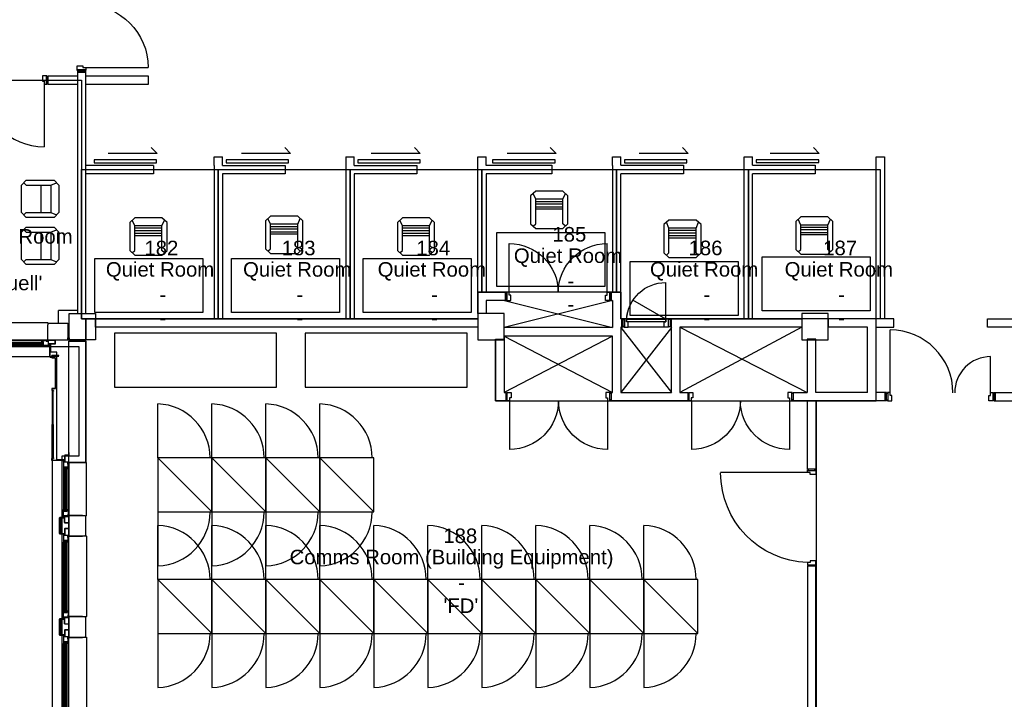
# Model space of a CAD drawing. Header units: millimetres. Extents: x 11314 to 117107, y -3618 to 64487.
# Tile 17 of 36: x 74219 to 88803, y 9927 to 19993. Entities that reach past the tile are written whole.
import ezdxf

# ---------------------------------------------------------------- set-up
doc = ezdxf.new("R2010")
doc.units = ezdxf.units.MM
doc.header["$MEASUREMENT"] = 0
doc.layers.get('0').update_dxf_attribs({"linetype": 'CONTINUOUS'})
for name, color, linetype in [('A-CLNG-OPEN', 9, 'CONTINUOUS'), ('A-GLAZ', 8, 'CONTINUOUS'), ('A-WALL', 7, 'CONTINUOUS'), ('I-DOOR', 9, 'CONTINUOUS'), ('I-EQPM', 8, 'CONTINUOUS'), ('I-FURN-CONF', 9, 'CONTINUOUS'), ('I-WALL', 8, 'CONTINUOUS'), ('PDF_Text', 7, 'CONTINUOUS'), ('S-COLS', 7, 'CONTINUOUS'), ('triGrossAreaLayer', 7, 'CONTINUOUS'), ('triLabelLayer', 7, 'CONTINUOUS'), ('triMeasuredGrossAreaLayer', 7, 'CONTINUOUS'), ('triSpaceLayer', 7, 'CONTINUOUS')]:
    doc.layers.add(name, color=color, linetype=linetype)
doc.styles.add('FDC_ZONE', font='romans.shx', dxfattribs={"height": 500})
doc.styles.add('PDF Helvetica', font='Helvetica.ttf')

# ---------------------------------------------------------------- blocks, each defined once
blk = doc.blocks.new('DD930-125')
for p, q in [((-57.5, -54.5), (-987.5, -54.5)), ((-57.5, -1914.5), (-987.5, -1914.5))]:
    blk.add_line(p, q)
for points in [[(-50, -21.5), (-50, 20.5), (50, 20.5), (50, -21.5)], [(-50, -21.5), (-50, 20.5), (50, 20.5), (50, -21.5)], [(-50, -21.5), (-50, 20.5), (50, 20.5), (50, -21.5)], [(-50, -21.5), (-50, 20.5), (50, 20.5), (50, -21.5)], [(-50, -1947.5), (-50, -1989.5), (50, -1989.5), (50, -1947.5)], [(-50, -1947.5), (-50, -1989.5), (50, -1989.5), (50, -1947.5)], [(-50, -1947.5), (-50, -1989.5), (50, -1989.5), (50, -1947.5)], [(-50, -1947.5), (-50, -1989.5), (50, -1989.5), (50, -1947.5)]]:
    blk.add_lwpolyline(points, close=True)
for points in [[(53.5, -12.5), (62.5, -12.5), (62.5, -79.5), (-17.5, -79.5), (-17.5, -54.5), (-62.5, -54.5), (-62.5, -12.5), (-53.5, -12.5), (-53.5, -21.5), (53.5, -21.5), (53.5, -12.5)], [(53.5, -12.5), (62.5, -12.5), (62.5, -79.5), (-17.5, -79.5), (-17.5, -54.5), (-62.5, -54.5), (-62.5, -12.5), (-53.5, -12.5), (-53.5, -21.5), (53.5, -21.5), (53.5, -12.5)], [(53.5, -1956.5), (62.5, -1956.5), (62.5, -1889.5), (-17.5, -1889.5), (-17.5, -1914.5), (-62.5, -1914.5), (-62.5, -1956.5), (-53.5, -1956.5), (-53.5, -1947.5), (53.5, -1947.5), (53.5, -1956.5)], [(53.5, -1956.5), (62.5, -1956.5), (62.5, -1889.5), (-17.5, -1889.5), (-17.5, -1914.5), (-62.5, -1914.5), (-62.5, -1956.5), (-53.5, -1956.5), (-53.5, -1947.5), (53.5, -1947.5), (53.5, -1956.5)]]:
    blk.add_lwpolyline(points)
for centre, start, end in [((-57.5, -54.5), 180, 270), ((-57.5, -1914.5), 90, 180)]:
    blk.add_arc(centre, 930, start, end)
blk = doc.blocks.new('D580')
for q in [(72, 662), (559, 401)]:
    blk.add_line((72, 120), q)
for points in [[(0, 113), (39, 113), (39, 13), (0, 13)], [(0, 113), (39, 113), (39, 13), (0, 13)], [(652, 120), (72, 120), (72, 80), (652, 80)], [(652, 120), (72, 120), (72, 80), (652, 80)], [(652, 120), (72, 120), (72, 80), (652, 80)], [(652, 120), (72, 120), (72, 80), (652, 80)], [(652, 120), (652, 120), (652, 80), (652, 80)], [(652, 120), (652, 120), (652, 80), (652, 80)], [(652, 120), (652, 120), (652, 80), (652, 80)], [(652, 120), (652, 120), (652, 80), (652, 80)], [(725, 113), (685, 113), (685, 13), (725, 13)], [(725, 113), (685, 113), (685, 13), (725, 13)]]:
    blk.add_lwpolyline(points, close=True)
for points in [[(30, 9), (30, 0), (97, 0), (97, 80), (72, 80), (72, 125), (30, 125), (30, 116), (39, 116), (39, 9), (30, 9)], [(30, 9), (30, 0), (97, 0), (97, 80), (72, 80), (72, 125), (30, 125), (30, 116), (39, 116), (39, 9), (30, 9)], [(97, 0), (627, 0)], [(97, 0), (627, 0)], [(97, 0), (627, 0)], [(97, 0), (627, 0)], [(694, 9), (694, 0), (627, 0), (627, 80), (652, 80), (652, 125), (694, 125), (694, 116), (685, 116), (685, 9), (694, 9)], [(694, 9), (694, 0), (627, 0), (627, 80), (652, 80), (652, 125), (694, 125), (694, 116), (685, 116), (685, 9), (694, 9)]]:
    blk.add_lwpolyline(points)
for centre, radius, start, end in [((73, 82), 581, 3.7719, 90.0746), ((84, 86), 569, 3.4331, 33.572)]:
    blk.add_arc(centre, radius, start, end)
blk = doc.blocks.new('DD1560-125')
for p, q in [((43.75, 120), (43.75, 845.5)), ((1494.75, 120), (1494.75, 845.5))]:
    blk.add_line(p, q)
for points in [[(-10.75, 112.5), (9, 112.5), (9, 12.5), (-10.75, 12.5)], [(-10.75, 112.5), (9, 112.5), (9, 12.5), (-10.75, 12.5)], [(1549.25, 112.5), (1529.5, 112.5), (1529.5, 12.5), (1549.25, 12.5)], [(1549.25, 112.5), (1529.5, 112.5), (1529.5, 12.5), (1549.25, 12.5)]]:
    blk.add_lwpolyline(points, close=True)
for points in [[(0, 9), (0, 0), (67, 0), (67, 80), (42, 80), (42, 125), (0, 125), (0, 116), (9, 116), (9, 9), (0, 9)], [(0, 9), (0, 0), (67, 0), (67, 80), (42, 80), (42, 125), (0, 125), (0, 116), (9, 116), (9, 9), (0, 9)], [(1538.5, 9), (1538.5, 0), (1471.5, 0), (1471.5, 80), (1496.5, 80), (1496.5, 125), (1538.5, 125), (1538.5, 116), (1529.5, 116), (1529.5, 9), (1538.5, 9)], [(1538.5, 9), (1538.5, 0), (1471.5, 0), (1471.5, 80), (1496.5, 80), (1496.5, 125), (1538.5, 125), (1538.5, 116), (1529.5, 116), (1529.5, 9), (1538.5, 9)]]:
    blk.add_lwpolyline(points)
for centre, start, end in [((43.75, 120), 360, 90), ((1494.75, 120), 90, 180)]:
    blk.add_arc(centre, 725.5, start, end)
blk = doc.blocks.new('DD1460-125')
blk.add_line((42, 120), (42, 1050))
for points in [[(1529, 125), (1529, 655)], [(0, 9), (0, 0), (67, 0), (67, 80), (42, 80), (42, 125), (0, 125), (0, 116), (9, 116), (9, 9), (0, 9)], [(0, 9), (0, 0), (67, 0), (67, 80), (42, 80), (42, 125), (0, 125), (0, 116), (9, 116), (9, 9), (0, 9)], [(1571, 9), (1571, 0), (1504, 0), (1504, 80), (1529, 80), (1529, 125), (1571, 125), (1571, 116), (1562, 116), (1562, 9), (1571, 9)], [(1571, 9), (1571, 0), (1504, 0), (1504, 80), (1529, 80), (1529, 125), (1571, 125), (1571, 116), (1562, 116), (1562, 9), (1571, 9)]]:
    blk.add_lwpolyline(points)
for points in [[(-30.5, 112.5), (9, 112.5), (9, 12.5), (-30.5, 12.5)], [(-30.5, 112.5), (9, 112.5), (9, 12.5), (-30.5, 12.5)], [(-30.5, 112.5), (9, 112.5), (9, 12.5), (-30.5, 12.5)], [(-30.5, 112.5), (9, 112.5), (9, 12.5), (-30.5, 12.5)], [(1601.5, 112.5), (1562, 112.5), (1562, 12.5), (1601.5, 12.5)], [(1601.5, 112.5), (1562, 112.5), (1562, 12.5), (1601.5, 12.5)], [(1601.5, 112.5), (1562, 112.5), (1562, 12.5), (1601.5, 12.5)], [(1601.5, 112.5), (1562, 112.5), (1562, 12.5), (1601.5, 12.5)]]:
    blk.add_lwpolyline(points, close=True)
for centre, radius, start, end in [((42, 120), 930, 0, 90), ((1529, 125), 530, 90, 180.54053)]:
    blk.add_arc(centre, radius, start, end)
blk = doc.blocks.new('I-1330-125')
blk.add_line((54, 58), (54, 1348))
for points in [[(0, 50), (22, 50), (22, -50), (0, -50)], [(0, 50), (22, 50), (22, -50), (0, -50)], [(1440, 50), (1418, 50), (1418, -50), (1440, -50)], [(1440, 50), (1418, 50), (1418, -50), (1440, -50)]]:
    blk.add_lwpolyline(points, close=True)
for points in [[(12, -54), (12, -62), (80, -62), (80, 18), (54, 18), (54, 62), (12, 62), (12, 54), (22, 54), (22, -54), (12, -54)], [(1428, -54), (1428, -62), (1360, -62), (1360, 18), (1386, 18), (1386, 62), (1428, 62), (1428, 54), (1418, 54), (1418, -54), (1428, -54)]]:
    blk.add_lwpolyline(points)
blk.add_arc((54, 15), 1332, 2.0352, 89.9796)
blk = doc.blocks.new('I-930-125')
blk.add_line((984, -58), (984, -988))
for points in [[(20, -50), (-1, -50), (-1, 50), (20, 50)], [(20, -50), (-1, -50), (-1, 50), (20, 50)], [(1039, -50), (1018, -50), (1018, 50), (1039, 50)], [(1039, -50), (1018, -50), (1018, 50), (1039, 50)]]:
    blk.add_lwpolyline(points, close=True)
for points in [[(12, 54), (12, 62), (78, 62), (78, -18), (54, -18), (54, -62), (12, -62), (12, -54), (20, -54), (20, 54), (12, 54)], [(1026, 54), (1026, 62), (960, 62), (960, -18), (984, -18), (984, -62), (1026, -62), (1026, -54), (1018, -54), (1018, 54), (1026, 54)]]:
    blk.add_lwpolyline(points)
blk.add_arc((984, -57), 931, 180.0526, 270.009)
blk = doc.blocks.new('RACK800')
blk.add_lwpolyline([(800, 0), (800, 800), (0, 800), (0, 0)], close=True)
blk.add_lwpolyline([(800, 0), (0, 800)])
blk = doc.blocks.new('AC-2400-800')
blk.add_lwpolyline([(2400, 0), (2400, 800), (0, 800), (0, 0)], close=True)
blk = doc.blocks.new('CHAIR10')
for p, q in [((-201, 267), (-276, 198)), ((-276, 198), (-276, -218)), ((-201, 147), (-239, 233)), ((201, 267), (-201, 267)), ((-201, -218), (-201, 147)), ((201, 147), (-201, 147)), ((276, 198), (201, 267)), ((201, 147), (239, 233)), ((201, -218), (201, 147)), ((276, -218), (276, 198)), ((201, 111), (-201, 111)), ((201, 74), (-201, 74)), ((-201, 37), (201, 37)), ((201, 0), (-201, 0)), ((-276, -218), (-201, -286)), ((-239, -252), (-201, -218)), ((-201, -286), (201, -286)), ((201, -286), (276, -218)), ((239, -252), (201, -218))]:
    blk.add_line(p, q)
blk = doc.blocks.new('WINDOW-JAMB')
for p, q in [((-107, -58), (-107, -63)), ((-107, -63), (-19, -63)), ((-19, -63), (-19, -58))]:
    blk.add_line(p, q)
at = {"ltscale": 0.05}
blk.add_lwpolyline([(-155, -2), (-115, -2, -0.414214), (-113, -3), (-113, -58, 0.414214), (-112, -60), (-15, -60)], format="xyb", dxfattribs=at)
blk.add_lwpolyline([(-111, -58), (-15, -58), (-15, 0), (-111, 0)], close=True)
at = {"flags": 128}
blk.add_lwpolyline([(-30, -70), (-30, -79), (88, -79), (88, -75), (61, -75), (61, -27), (80, -27), (80, -34), (86, -34), (86, -9), (20, -9), (20, -17), (-8, -17), (-8, -69), (-30, -69)], close=True, dxfattribs=at)
blk.add_lwpolyline([(-15, -14), (-15, -3, -0.414343), (-12, 0), (-11, 0, -0.414214), (-8, -3), (-8, -14, -0.414214), (-11, -17), (-12, -17, -0.414214)], format="xyb", close=True)
at = {"extrusion": (0, 0, -1)}
blk.add_ellipse((5, 0), major_axis=(2.6, 23.3), ratio=0.438242, start_param=3.847731, end_param=4.666449, dxfattribs=at)
blk = doc.blocks.new('GL-1250')
for p, q in [((-510, -259), (510, -259)), ((-510, -284), (510, -284)), ((-509, -310), (-509, -298)), ((-507, -325), (507, -325)), ((-507, -329), (507, -329)), ((509, -310), (509, -298))]:
    blk.add_line(p, q)
blk.add_lwpolyline([(595, -250), (595, -50), (601, 5), (597, 10), (-597, 10), (-601, 5), (-595, -50), (-595, -250), (595, -250)])
for points in [[(525, -316), (525, -293), (-525, -293), (-525, -316)], [(-525, -298), (-525, -310), (525, -310), (525, -298)]]:
    blk.add_lwpolyline(points, close=True)
blk.add_blockref('WINDOW-JAMB', (-595, -250))
at = {"extrusion": (0, 0, -1), "zscale": -1}
blk.add_blockref('WINDOW-JAMB', (-595, -250), dxfattribs=at)
blk = doc.blocks.new('GL-835')
for p, q in [((304, -259), (-304, -259)), ((304, -284), (-304, -284)), ((-303, -310), (-303, -298)), ((301, -325), (-301, -325)), ((301, -329), (-301, -329)), ((303, -310), (303, -298))]:
    blk.add_line(p, q)
blk.add_lwpolyline([(-389, -250), (-389, -50), (-395, 5), (-391, 10), (391, 10), (395, 5), (389, -50), (389, -250), (-389, -250)])
for points in [[(-315, -316), (-315, -293), (315, -293), (315, -316)], [(315, -298), (315, -310), (-315, -310), (-315, -298)]]:
    blk.add_lwpolyline(points, close=True)
blk.add_blockref('WINDOW-JAMB', (-389, -250))
at = {"extrusion": (0, 0, -1), "zscale": -1}
blk.add_blockref('WINDOW-JAMB', (-389, -250), dxfattribs=at)
blk = doc.blocks.new('Cisco WPC Adam H.1.0- huidige situatie$0$I-FUR-3$0$CHAIR10')
for p, q in [((-201, 267), (-276, 198)), ((-276, 198), (-276, -218)), ((-201, 147), (-239, 233)), ((201, 267), (-201, 267)), ((-201, -218), (-201, 147)), ((201, 147), (-201, 147)), ((276, 198), (201, 267)), ((201, 147), (239, 233)), ((201, -218), (201, 147)), ((276, -218), (276, 198)), ((201, 0), (-201, 0)), ((-276, -218), (-201, -286)), ((-239, -252), (-201, -218)), ((-201, -286), (201, -286)), ((201, -286), (276, -218)), ((239, -252), (201, -218))]:
    blk.add_line(p, q)

msp = doc.modelspace()

# ---------------------------------------------------------------- linework, layer by layer
at = {"layer": 'A-CLNG-OPEN'}
for p, q in [((82999, 15832), (81393, 15432)), ((81399, 15832), (82999, 15432)), ((83124, 15434), (83874, 14473)), ((83874, 15434), (83124, 14473)), ((83999, 15437), (85882, 14473)), ((85803, 15437), (83999, 14473)), ((82999, 15307), (81393, 14473)), ((81393, 15307), (82999, 14473))]:
    msp.add_line(p, q, dxfattribs=at)
at = {"layer": 'A-GLAZ'}
for p, q in [((74660, 14998), (68236, 14998)), ((74698, 13460), (74698, 8536))]:
    msp.add_line(p, q, dxfattribs=at)
at = {"layer": 'A-WALL'}
for p, q in [((74644, 15185), (74644, 15183)), ((74662, 15185), (74644, 15185)), ((74644, 15183), (74662, 15183)), ((74664, 15181), (74664, 15000)), ((74666, 15000), (74666, 15181)), ((74678, 15068), (74678, 15178)), ((74769, 15068), (74678, 15068)), ((74769, 13475), (74769, 15068)), ((74690, 14998), (74668, 14998)), ((74668, 14996), (74690, 14996)), ((74692, 15013), (74692, 15000)), ((74694, 15000), (74694, 15013)), ((74797, 15017), (74696, 15017)), ((74696, 15015), (74797, 15015)), ((74697, 14985), (74697, 15007)), ((74699, 15007), (74699, 14985)), ((74701, 15011), (74797, 15011)), ((74797, 15009), (74701, 15009)), ((74745, 14983), (74701, 14983)), ((74745, 14981), (74701, 14981)), ((74747, 14536), (74747, 14979)), ((74749, 14979), (74749, 14536)), ((74797, 15015), (74797, 15017)), ((74797, 15011), (74797, 15009)), ((74696, 14527), (74696, 14504)), ((74698, 14504), (74698, 14527)), ((74742, 14531), (74700, 14531)), ((74700, 14529), (74742, 14529)), ((74717, 14502), (74700, 14502)), ((74700, 14500), (74717, 14500)), ((74719, 14498), (74719, 14491)), ((74719, 14491), (74721, 14491)), ((74721, 14491), (74721, 14498)), ((74881, 13475), (74769, 13475)), ((74808, 12614), (74808, 12382)), ((74808, 12382), (74808, 12614)), ((74810, 12382), (74810, 12614)), ((74882, 12618), (74812, 12618)), ((74812, 12618), (74882, 12618)), ((74812, 12616), (74882, 12616)), ((74882, 12616), (74812, 12616)), ((74885, 12634), (74883, 12634)), ((74883, 12634), (74883, 12619)), ((74883, 12619), (74883, 12634)), ((74883, 12634), (74885, 12634)), ((74885, 12619), (74885, 12634)), ((74885, 12634), (74885, 12619)), ((74882, 12380), (74812, 12380)), ((74812, 12378), (74882, 12378)), ((74883, 12377), (74883, 12362)), ((74883, 12362), (74885, 12362)), ((74885, 12362), (74885, 12377)), ((74808, 11114), (74808, 10882)), ((74808, 10882), (74808, 11114)), ((74810, 10882), (74810, 11114)), ((74882, 11118), (74812, 11118)), ((74812, 11118), (74882, 11118)), ((74812, 11116), (74882, 11116)), ((74882, 11116), (74812, 11116)), ((74885, 11134), (74883, 11134)), ((74883, 11134), (74883, 11119)), ((74883, 11119), (74883, 11134)), ((74883, 11134), (74885, 11134)), ((74885, 11119), (74885, 11134)), ((74885, 11134), (74885, 11119)), ((74882, 10880), (74812, 10880)), ((74812, 10878), (74882, 10878)), ((74883, 10877), (74883, 10862)), ((74883, 10862), (74885, 10862)), ((74885, 10862), (74885, 10877))]:
    msp.add_line(p, q, dxfattribs=at)
at = {"layer": 'A-WALL', "flags": 128}
msp.add_lwpolyline([(74934, 15298), (74934, 15298), (74934, 15248), (74636, 15248), (74636, 15448), (74640, 15488), (74651, 15498), (74934, 15498), (74934, 15298)], dxfattribs=at)
at = {"layer": 'A-WALL'}
for points in [[(74934, 15283), (74954, 15283), (74954, 15248), (74934, 15248), (74934, 15283)], [(74989, 15233), (74989, 15253), (74954, 15253), (74954, 15233), (74989, 15233)], [(74828, 12380), (74890, 12380), (74890, 12456), (74948, 12456), (74948, 12540), (74890, 12540), (74890, 12616), (74828, 12616), (74828, 12380), (74828, 12616)], [(74948, 12348), (75138, 12348), (75158, 12349), (75188, 12352), (75198, 12363), (75198, 12633), (75188, 12644), (75148, 12648), (74948, 12648), (74948, 12348)], [(74828, 10880), (74890, 10880), (74890, 10956), (74948, 10956), (74948, 11040), (74890, 11040), (74890, 11116), (74828, 11116), (74828, 10880), (74828, 11116)], [(74948, 10848), (75138, 10848), (75158, 10849), (75188, 10852), (75198, 10863), (75198, 11133), (75188, 11144), (75148, 11148), (74948, 11148), (74948, 10848)]]:
    msp.add_lwpolyline(points, dxfattribs=at)
for points in [[(74949, 13433), (74949, 15233), (75198, 15233, -0.414214), (75199, 15232), (75199, 13443, -0.196315), (75199, 13443), (75194, 13438, -0.173457), (75194, 13438), (75149, 13433, -0.027108), (75149, 13433)], [(74836, 13464), (74836, 13465), (74839, 13465), (74839, 13464), (74844, 13464), (74844, 13465), (74884, 13465), (74884, 13467), (74844, 13467), (74844, 13469), (74884, 13469), (74884, 13469), (74886, 13469), (74886, 13447), (74884, 13447), (74884, 13463), (74837, 13463, -0.414214)]]:
    msp.add_lwpolyline(points, format="xyb", close=True, dxfattribs=at)
for points in [[(74714, 14000), (74714, 14495), (74699, 14495), (74699, 14000)], [(74714, 13995), (74714, 13500), (74699, 13500), (74699, 13995)]]:
    msp.add_lwpolyline(points, close=True, dxfattribs=at)
msp.add_lwpolyline([(74882, 13465), (74700, 13465, -0.414213), (74696, 13469), (74696, 13491, -0.414214), (74700, 13495), (74717, 13495, 0.414214), (74719, 13497), (74719, 13505), (74721, 13505), (74721, 13497, -0.414214), (74717, 13493), (74700, 13493, 0.414214), (74698, 13491), (74698, 13469, 0.414213), (74700, 13467), (74882, 13467), (74882, 13465)], format="xyb", dxfattribs=at)
for centre, radius, start, end in [((74662, 15181), 4, 0, 90), ((74662, 15181), 2, 0, 90), ((74668, 15000), 4, 180, 269.9999), ((74668, 15000), 2, 180, 269.9999), ((74690, 15000), 4, 269.9999, 0), ((74690, 15000), 2, 269.9999, 360), ((74696, 15013), 4, 90, 180), ((74696, 15013), 2, 90, 180), ((74701, 15007), 4, 90, 180.0001), ((74701, 14985), 4, 180.0001, 270), ((74701, 15007), 2, 90, 180.0001), ((74701, 14985), 2, 180.0001, 270), ((74745, 14979), 4, 0, 90), ((74745, 14979), 2, 0, 90), ((74700, 14527), 4, 90, 179.9999), ((74700, 14504), 4, 179.9999, 270), ((74700, 14527), 2, 90, 179.9999), ((74700, 14504), 2, 179.9999, 270), ((74717, 14498), 4, 360, 90), ((74717, 14498), 2, 0, 90), ((74742, 14536), 5, 270, 0), ((74742, 14536), 7, 270, 0), ((74812, 12614), 4, 90, 179.9999), ((74812, 12614), 4, 90, 179.9999), ((74812, 12614), 2, 90, 179.9999), ((74812, 12614), 2, 90, 179.9999), ((74882, 12619), 3, 270, 0), ((74882, 12619), 1, 270, 0), ((74882, 12619), 1, 270, 0), ((74882, 12619), 3, 270, 0), ((74812, 12382), 4, 180.0001, 270), ((74812, 12382), 2, 180.0001, 270), ((74882, 12377), 3, 0, 90), ((74882, 12377), 1, 0, 90), ((74812, 11114), 4, 90, 179.9999), ((74812, 11114), 4, 90, 179.9999), ((74812, 11114), 2, 90, 179.9999), ((74812, 11114), 2, 90, 179.9999), ((74882, 11119), 3, 270, 0), ((74882, 11119), 1, 270, 0), ((74882, 11119), 1, 270, 0), ((74882, 11119), 3, 270, 0), ((74812, 10882), 4, 180.0001, 270), ((74812, 10882), 2, 180.0001, 270), ((74882, 10877), 3, 0, 90), ((74882, 10877), 1, 0, 90)]:
    msp.add_arc(centre, radius, start, end, dxfattribs=at)
at = {"layer": 'I-DOOR'}
for p, q in [((76254, 18013), (76168, 18098)), ((78231, 18013), (78145, 18098)), ((80151, 18013), (80065, 18098)), ((82165, 18013), (82079, 18098)), ((84123, 18013), (84037, 18098)), ((86062, 18013), (85976, 18098)), ((76254, 18013), (75528, 18013)), ((78231, 18013), (77504, 18013)), ((80151, 18013), (79424, 18013)), ((82165, 18013), (81439, 18013)), ((84123, 18013), (83396, 18013)), ((86062, 18013), (85335, 18013))]:
    msp.add_line(p, q, dxfattribs=at)
for points in [[(75322, 17875), (76247, 17875), (76247, 17915), (75322, 17915), (75322, 17875)], [(77275, 17875), (78200, 17875), (78200, 17915), (77275, 17915), (77275, 17875)], [(79226, 17875), (80151, 17875), (80151, 17915), (79226, 17915), (79226, 17875)], [(81224, 17875), (82149, 17875), (82149, 17915), (81224, 17915), (81224, 17875)], [(83176, 17875), (84101, 17875), (84101, 17915), (83176, 17915), (83176, 17875)], [(85129, 17876), (86054, 17876), (86054, 17916), (85129, 17916), (85129, 17876)]]:
    msp.add_lwpolyline(points, dxfattribs=at)
at = {"layer": 'I-EQPM'}
for points in [[(76264, 13502), (76264, 14302)], [(77064, 13502), (77064, 14302)], [(77064, 13502), (77064, 14302)], [(77864, 13502), (77864, 14302)], [(77864, 13502), (77864, 14302)], [(78664, 13502), (78664, 14302)], [(78664, 13502), (78664, 14302)], [(76264, 12702), (76264, 11902)], [(76264, 12702), (76264, 11902)], [(77064, 12702), (77064, 11902)], [(77064, 12702), (77064, 11902)], [(77864, 12702), (77864, 11902)], [(77864, 12702), (77864, 11902)], [(78664, 12702), (78664, 11902)], [(78664, 12702), (78664, 11902)], [(76264, 11702), (76264, 12502)], [(76264, 11702), (76264, 12502)], [(77064, 11702), (77064, 12502)], [(77064, 11702), (77064, 12502)], [(77864, 11702), (77864, 12502)], [(77864, 11702), (77864, 12502)], [(78664, 11702), (78664, 12502)], [(78664, 11702), (78664, 12502)], [(79464, 11702), (79464, 12502)], [(79464, 11702), (79464, 12502)], [(80264, 11702), (80264, 12502)], [(80264, 11702), (80264, 12502)], [(81064, 11702), (81064, 12502)], [(81064, 11702), (81064, 12502)], [(81864, 11702), (81864, 12502)], [(81864, 11702), (81864, 12502)], [(82664, 11702), (82664, 12502)], [(82664, 11702), (82664, 12502)], [(83464, 11702), (83464, 12502)], [(83464, 11702), (83464, 12502)], [(76264, 10902), (76264, 10102)], [(76264, 10902), (76264, 10102)], [(77064, 10902), (77064, 10102)], [(77064, 10902), (77064, 10102)], [(77864, 10902), (77864, 10102)], [(77864, 10902), (77864, 10102)], [(78664, 10902), (78664, 10102)], [(78664, 10902), (78664, 10102)], [(79464, 10902), (79464, 10102)], [(79464, 10902), (79464, 10102)], [(80264, 10902), (80264, 10102)], [(80264, 10902), (80264, 10102)], [(81064, 10902), (81064, 10102)], [(81064, 10902), (81064, 10102)], [(81864, 10902), (81864, 10102)], [(81864, 10902), (81864, 10102)], [(82664, 10902), (82664, 10102)], [(82664, 10902), (82664, 10102)], [(83464, 10902), (83464, 10102)], [(83464, 10902), (83464, 10102)]]:
    msp.add_lwpolyline(points, dxfattribs=at)
for centre, start, end in [((76239, 13502), 0, 88.2092), ((76239, 13502), 0, 88.2092), ((77039, 13502), 0, 88.2092), ((77039, 13502), 0, 88.2092), ((77839, 13502), 0, 88.2092), ((77839, 13502), 0, 88.2092), ((78639, 13502), 0, 88.2092), ((78639, 13502), 0, 88.2092), ((76239, 12702), 271.7908, 0), ((76239, 12702), 271.7908, 0), ((77039, 12702), 271.7908, 0), ((77039, 12702), 271.7908, 0), ((77839, 12702), 271.7908, 0), ((77839, 12702), 271.7908, 0), ((78639, 12702), 271.7908, 0), ((78639, 12702), 271.7908, 0), ((76239, 11702), 0, 88.2092), ((76239, 11702), 0, 88.2092), ((77039, 11702), 0, 88.2092), ((77039, 11702), 0, 88.2092), ((77839, 11702), 0, 88.2092), ((77839, 11702), 0, 88.2092), ((78639, 11702), 0, 88.2092), ((78639, 11702), 0, 88.2092), ((79439, 11702), 0, 88.2092), ((79439, 11702), 0, 88.2092), ((80239, 11702), 0, 88.2092), ((80239, 11702), 0, 88.2092), ((81039, 11702), 0, 88.2092), ((81039, 11702), 0, 88.2092), ((81839, 11702), 0, 88.2092), ((81839, 11702), 0, 88.2092), ((82639, 11702), 0, 88.2092), ((82639, 11702), 0, 88.2092), ((83439, 11702), 0, 88.2092), ((83439, 11702), 0, 88.2092), ((76239, 10902), 271.7908, 0), ((76239, 10902), 271.7908, 0), ((77039, 10902), 271.7908, 0), ((77039, 10902), 271.7908, 0), ((77839, 10902), 271.7908, 0), ((77839, 10902), 271.7908, 0), ((78639, 10902), 271.7908, 0), ((78639, 10902), 271.7908, 0), ((79439, 10902), 271.7908, 0), ((79439, 10902), 271.7908, 0), ((80239, 10902), 271.7908, 0), ((80239, 10902), 271.7908, 0), ((81039, 10902), 271.7908, 0), ((81039, 10902), 271.7908, 0), ((81839, 10902), 271.7908, 0), ((81839, 10902), 271.7908, 0), ((82639, 10902), 271.7908, 0), ((82639, 10902), 271.7908, 0), ((83439, 10902), 271.7908, 0), ((83439, 10902), 271.7908, 0)]:
    msp.add_arc(centre, 800, start, end, dxfattribs=at)
at = {"layer": 'I-FURN-CONF'}
for points in [[(81285, 16842), (82885, 16842), (82885, 16042), (81285, 16042), (81285, 16842)], [(75332, 16456), (76932, 16456), (76932, 15656), (75332, 15656), (75332, 16456)], [(77354, 16456), (78954, 16456), (78954, 15656), (77354, 15656), (77354, 16456)], [(79308, 16456), (80908, 16456), (80908, 15656), (79308, 15656), (79308, 16456)], [(83262, 16411), (84862, 16411), (84862, 15611), (83262, 15611), (83262, 16411)], [(85216, 16479), (86816, 16479), (86816, 15679), (85216, 15679), (85216, 16479)]]:
    msp.add_lwpolyline(points, dxfattribs=at)
at = {"layer": 'I-WALL'}
for p, q in [((77098, 17960), (77223, 17960)), ((77098, 17835), (77098, 17960)), ((77223, 17835), (77223, 17960)), ((79050, 17960), (79050, 15562)), ((79050, 17960), (79175, 17960)), ((79175, 17835), (79175, 17960)), ((81003, 17835), (81003, 17960)), ((81003, 17960), (81128, 17960)), ((81128, 17835), (81128, 17960)), ((82999, 17961), (83124, 17961)), ((82999, 17835), (82999, 17960)), ((83124, 17836), (83124, 17961)), ((84951, 15562), (84951, 17960)), ((84952, 17961), (85076, 17961)), ((85076, 17836), (85076, 17961)), ((86904, 15561), (86904, 17960)), ((86904, 17960), (87029, 17960)), ((87029, 17960), (87029, 15561)), ((76199, 17835), (75198, 17835)), ((76199, 17835), (76199, 17710)), ((77098, 17835), (77098, 17835)), ((77098, 17835), (77098, 15562)), ((77223, 17835), (78150, 17835)), ((78150, 17835), (78150, 17710)), ((79175, 17835), (80101, 17835)), ((80101, 17835), (80101, 17710)), ((81003, 15957), (81003, 17835)), ((81128, 17836), (82099, 17836)), ((82099, 17836), (82099, 17711)), ((82999, 17835), (82999, 15957)), ((83124, 17836), (84051, 17836)), ((84051, 17836), (84051, 17711)), ((85076, 17836), (86004, 17836)), ((86004, 17836), (86004, 17711)), ((76199, 17710), (75198, 17710)), ((78150, 17710), (77223, 17710)), ((77223, 17710), (77223, 15562)), ((80101, 17710), (79175, 17710)), ((79175, 17710), (79175, 15562)), ((82099, 17711), (81128, 17711)), ((81128, 17711), (81128, 15957)), ((84051, 17711), (83124, 17711)), ((83124, 15957), (83124, 17711)), ((86004, 17711), (85076, 17711)), ((85076, 15562), (85076, 17711)), ((74792, 15508), (74792, 15688)), ((75073, 15688), (74792, 15688)), ((86778, 15437), (86193, 15437)), ((86193, 15437), (86193, 15437)), ((86778, 14472), (86778, 15437)), ((81420, 14473), (81420, 14348)), ((82980, 14473), (82980, 14348)), ((84114, 14473), (84114, 14348)), ((85674, 14473), (85674, 14348)), ((86778, 14472), (86010, 14472)), ((87058, 14472), (86903, 14472)), ((87058, 14347), (86010, 14347)), ((88654, 14348), (89062, 14348))]:
    msp.add_line(p, q, dxfattribs=at)
for points in [[(75073, 19035), (74636, 19035), (74636, 19160), (75073, 19160)], [(75073, 19230), (75073, 19230), (75073, 19230), (75073, 19230), (75073, 19230), (75073, 19230), (75073, 19230), (75073, 15643), (75198, 15643), (75198, 19230), (75073, 19230), (75073, 19230), (75073, 19230)], [(82978, 15957), (82978, 15832), (82999, 15832), (82999, 15432), (81393, 15432)], [(82978, 15957), (83124, 15957)], [(83124, 15957), (83124, 15957), (83124, 15562), (83154, 15562), (83154, 15437), (83124, 15437), (83124, 15432), (83124, 14473), (83874, 14473), (83874, 15562), (85803, 15562)], [(81004, 15562), (81004, 15437), (75343, 15437), (75343, 15562), (81004, 15562)], [(85803, 15562), (85803, 15437), (83999, 15437), (83999, 14473), (84114, 14473)], [(87058, 14347), (87058, 14472), (86903, 14472), (86903, 15437), (87168, 15437), (87168, 15562), (86193, 15562), (86193, 15437)], [(88654, 14347), (88654, 14472), (88937, 14472), (88937, 15437), (88555, 15437), (88555, 15562), (89062, 15562)], [(81420, 14348), (81268, 14348), (81268, 14348), (81268, 14473), (81268, 14473), (81268, 15263), (81268, 15263), (81268, 15263), (81393, 15263), (81393, 15263), (81393, 15263), (81393, 14473), (81420, 14473)], [(82980, 14473), (82999, 14473), (82999, 15307), (81393, 15307), (81393, 15263)], [(86010, 14472), (86010, 14473), (86010, 14473), (86010, 15263), (85885, 15263), (85885, 14473), (85885, 14473)], [(85674, 14473), (85882, 14473)], [(84114, 14348), (82980, 14348)], [(86007, 14348), (85674, 14348)]]:
    msp.add_lwpolyline(points, dxfattribs=at)
for points in [[(75198, 19035), (75198, 19160), (76123, 19160), (76123, 19035)], [(81003, 15792), (81003, 15957), (81416, 15957), (81416, 15832), (81128, 15832), (81128, 15643), (81003, 15643)]]:
    msp.add_lwpolyline(points, close=True, dxfattribs=at)
at = {"layer": 'I-WALL', "flags": 128}
msp.add_lwpolyline([(85890, 13338), (85890, 14348), (86010, 14348), (86010, 13338)], close=True, dxfattribs=at)
msp.add_lwpolyline([(86014, 9318), (86014, 9318), (86014, 9318), (86014, 9886), (86014, 9886), (86014, 11898), (85894, 11898), (85894, 11898), (85889, 11898), (85889, 9552), (85889, 9552), (85889, 9552)], dxfattribs=at)
at = {"layer": 'S-COLS'}
for p, q in [((74953, 15253), (74953, 15643)), ((74953, 15643), (75343, 15643)), ((75343, 15643), (75343, 15253)), ((81003, 15643), (81003, 15253)), ((81393, 15643), (81003, 15643)), ((81393, 15253), (81393, 15643)), ((85803, 15643), (85803, 15253)), ((86193, 15643), (85803, 15643)), ((86193, 15253), (86193, 15643)), ((75343, 15253), (74953, 15253)), ((81003, 15253), (81393, 15253)), ((85803, 15253), (86193, 15253))]:
    msp.add_line(p, q, dxfattribs=at)
at = {"layer": 'triGrossAreaLayer'}
msp.add_lwpolyline([(74848, 9427), (74848, 13533), (75099, 13533), (75099, 15148), (68160, 15148)], dxfattribs=at)
at = {"layer": 'triMeasuredGrossAreaLayer'}
msp.add_lwpolyline([(74948, 9427), (74948, 13433), (75199, 13433), (75199, 15561), (81003, 15561), (81003, 15253), (81268, 15253), (81268, 14347), (86903, 14347), (86903, 15561), (83124, 15561), (83124, 15957), (81003, 15957), (81003, 15561), (75199, 15561), (75199, 15248), (68260, 15248)], dxfattribs=at)
at = {"layer": 'triSpaceLayer'}
for points in [[(72198, 19098), (75136, 19098), (75136, 15561), (75199, 15561), (75199, 15248), (72198, 15248), (72198, 19098)], [(75136, 17773), (77160, 17773), (77160, 15561), (75136, 15561), (75136, 17773)], [(77160, 17773), (79112, 17773), (79112, 15561), (77160, 15561), (77160, 17773)], [(79112, 17773), (81066, 17773), (81066, 15957), (81003, 15957), (81003, 15561), (79112, 15561), (79112, 17773)], [(81066, 17773), (83061, 17774), (83061, 15957), (81066, 15957), (81066, 17773)], [(83061, 17773), (85013, 17774), (85013, 15561), (83124, 15561), (83124, 15957), (83061, 15957), (83061, 17773)], [(85013, 17774), (86966, 17774), (86966, 15561), (85013, 15561), (85013, 17774)], [(74948, 9427), (74948, 13433), (75199, 13433), (75199, 15561), (81003, 15561), (81003, 15253), (81268, 15253), (81268, 14347), (86015, 14347), (86015, 9427), (74948, 9427)]]:
    msp.add_lwpolyline(points, close=True, dxfattribs=at)

# ---------------------------------------------------------------- block references
at = {"layer": 'A-GLAZ'}
msp.add_blockref('GL-835', (74242, 15498), dxfattribs=at)
at = {"layer": 'A-GLAZ', "xscale": -1, "rotation": 270}
for name, p in [('GL-835', (75198, 13040)), ('GL-1250', (75198, 11748)), ('GL-1250', (75198, 10248))]:
    msp.add_blockref(name, p, dxfattribs=at)
at = {"layer": 'I-DOOR', "xscale": -1}
for name, p in [('DD930-125', (75135, 21199)), ('DD1560-125', (82965, 15832))]:
    msp.add_blockref(name, p, dxfattribs=at)
at = {"layer": 'I-DOOR'}
msp.add_blockref('I-930-125', (73597, 19098), dxfattribs=at)
at = {"layer": 'I-DOOR', "xscale": -1, "zscale": -1}
msp.add_blockref('D580', (83861, 15437), dxfattribs=at)
at = {"layer": 'I-DOOR', "zscale": -1}
msp.add_blockref('DD1460-125', (87071, 14347), dxfattribs=at)
at = {"layer": 'I-DOOR', "xscale": -1}
for name, p, rotation in [('DD1560-125', (81431, 14473), 180), ('I-1330-125', (85948, 13338), 90.00000000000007)]:
    msp.add_blockref(name, p, dxfattribs=dict(at, rotation=rotation))
at = {"layer": 'I-DOOR', "xscale": -1, "zscale": -1, "rotation": 180}
msp.add_blockref('DD1560-125', (84125, 14473), dxfattribs=at)
at = {"layer": 'I-EQPM'}
for name, p in [('AC-2400-800', (75624, 14548)), ('AC-2400-800', (75624, 14548)), ('AC-2400-800', (78448, 14548)), ('AC-2400-800', (78448, 14548)), ('RACK800', (76264, 12702)), ('RACK800', (76264, 12702)), ('RACK800', (77064, 12702)), ('RACK800', (77064, 12702)), ('RACK800', (77864, 12702)), ('RACK800', (77864, 12702)), ('RACK800', (78664, 12702)), ('RACK800', (78664, 12702)), ('RACK800', (76264, 10902)), ('RACK800', (76264, 10902)), ('RACK800', (77064, 10902)), ('RACK800', (77064, 10902)), ('RACK800', (77864, 10902)), ('RACK800', (77864, 10902)), ('RACK800', (78664, 10902)), ('RACK800', (78664, 10902)), ('RACK800', (79464, 10902)), ('RACK800', (79464, 10902)), ('RACK800', (80264, 10902)), ('RACK800', (80264, 10902)), ('RACK800', (81064, 10902)), ('RACK800', (81064, 10902)), ('RACK800', (81864, 10902)), ('RACK800', (81864, 10902)), ('RACK800', (82664, 10902)), ('RACK800', (82664, 10902)), ('RACK800', (83464, 10902)), ('RACK800', (83464, 10902))]:
    msp.add_blockref(name, p, dxfattribs=at)
at = {"layer": 'I-FURN-CONF', "xscale": -1, "rotation": 269.999999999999}
for p in [(74532, 17340), (74532, 16643)]:
    msp.add_blockref('Cisco WPC Adam H.1.0- huidige situatie$0$I-FUR-3$0$CHAIR10', p, dxfattribs=at)
at = {"layer": 'I-FURN-CONF'}
for p in [(82063, 17186), (78136, 16815), (85990, 16805), (76125, 16792), (80089, 16792), (84037, 16759)]:
    msp.add_blockref('CHAIR10', p, dxfattribs=at)

# ---------------------------------------------------------------- texts
at = {"layer": 'PDF_Text', "attachment_point": 4, "style": 'PDF Helvetica'}
for s, insert, char_height in [('Conference Room', (72562, 16782), 215.33), ('185', (82110, 16813), 215.3), ('182', (76067, 16610), 215.3), ('183', (78099, 16610), 215.3), ('184', (80093, 16610), 215.3), ('186', (84127, 16611), 215.3), ('187', (86121, 16611), 215.3), ('Quiet Room', (81539, 16468), 215.3), ('Quiet Room', (75496, 16265), 215.3), ('Quiet Room', (77528, 16265), 215.3), ('Quiet Room', (79522, 16265), 215.3), ('Quiet Room', (83555, 16266), 215.3), ('Quiet Room', (85550, 16266), 215.3), ("'Parc Guell'", (73036, 16092), 215.33), ('-', (82331, 16123), 215), ('-', (76288, 15921), 215), ('-', (78319, 15921), 215), ('-', (80314, 15921), 215), ('-', (84347, 15921), 215), ('-', (86342, 15921), 215), ('-', (82331, 15778), 215), ('-', (76288, 15576), 215), ('-', (78319, 15576), 215), ('-', (80314, 15576), 215), ('-', (84347, 15576), 215), ('-', (86342, 15576), 215), ('188', (80494, 12347), 215.3), ('Comms Room (Building Equipment)', (78217, 12002), 215.33), ('-', (80715, 11657), 215), ("'FD'", (80496, 11313), 215.3)]:
    msp.add_mtext(s, dxfattribs=dict(at, insert=insert, char_height=char_height))
at = {"layer": 'triLabelLayer', "color": 7, "char_height": 500, "attachment_point": 5, "style": 'FDC_ZONE'}
for insert in [(82063, 16865), (76148, 16667), (78136, 16667), (80089, 16667), (84037, 16668), (85990, 16668), (80481, 12494)]:
    msp.add_mtext('{\\fSansSerif;\\H0.01;}', dxfattribs=dict(at, insert=insert))

doc.saveas('drawing.dxf')
